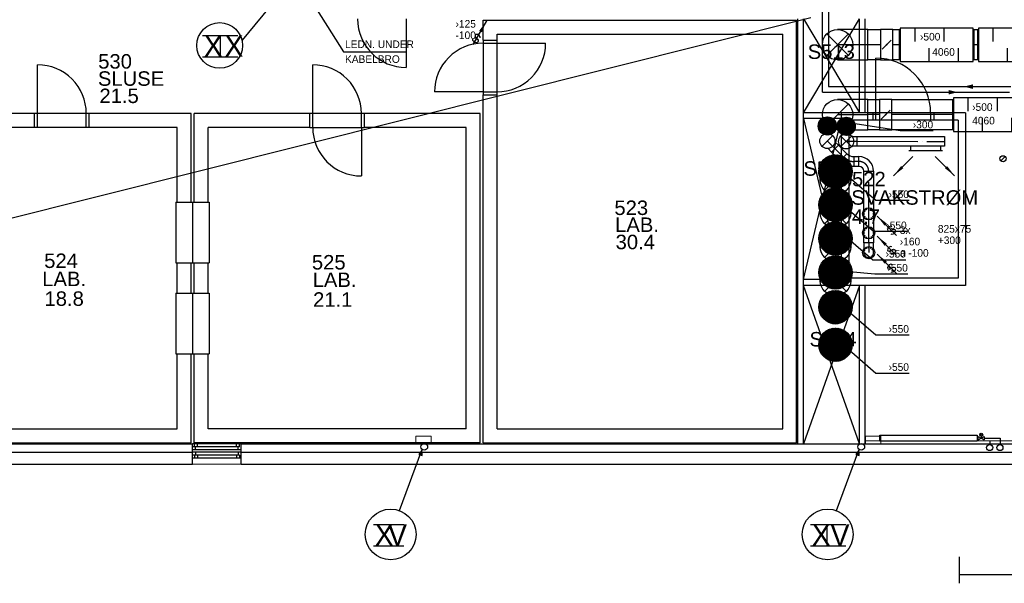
# Model space of a CAD drawing. Header units: millimetres. Extents: x 0 to 83248, y 0 to 52411.
# Tile 12 of 63: x 27346 to 43549, y 4301 to 13575. Entities that reach past the tile are written whole.
import ezdxf
from ezdxf.enums import TextEntityAlignment as Align

# ---------------------------------------------------------------- set-up
doc = ezdxf.new("R2010")
doc.units = ezdxf.units.MM
doc.header["$LTSCALE"] = 50
doc.header["$MEASUREMENT"] = 0
doc.header["$PDMODE"] = 1
for name, pattern in [('2V-CENT', [23, 20, -1.5, 0, -1.5]), ('V-GOMD', [0.8, 0.4, -0.4]), ('V-KU', [2, 1, 1]), ('V-V', [2, 1, 1])]:
    doc.linetypes.add(name, pattern=pattern)
doc.layers.get('0').update_dxf_attribs({"linetype": 'CONTINUOUS'})
doc.layers.get('DEFPOINTS').update_dxf_attribs({"linetype": 'CONTINUOUS'})
for name, color, linetype in [('20605A200D001$0$832 Rominfo', 7, 'CONTINUOUS'), ('20605A200D001$0$A12-HEL1', 251, 'CONTINUOUS'), ('20605A200D001$0$A12-HEL3', 251, 'CONTINUOUS'), ('20605A200D001$0$A12-HEL4', 251, 'CONTINUOUS'), ('20605A200D001$0$A23-HEL1', 251, 'CONTINUOUS'), ('20605A200D001$0$A24-HEL1', 251, 'CONTINUOUS'), ('20605A200D001$0$A24-HEL2', 251, 'CONTINUOUS'), ('UTSP', 4, 'CONTINUOUS'), ('UTSP_T', 1, 'CONTINUOUS'), ('V060-', 3, 'CONTINUOUS'), ('V061-', 1, 'CONTINUOUS'), ('V070-', 3, 'CONTINUOUS'), ('V071-', 1, 'CONTINUOUS'), ('V090-', 2, 'CONTINUOUS'), ('V091', 1, 'CONTINUOUS'), ('V091-', 1, 'CONTINUOUS'), ('V100-', 6, 'CONTINUOUS'), ('V110-', 6, 'CONTINUOUS')]:
    doc.layers.add(name, color=color, linetype=linetype)
doc.styles.add('20605A200D001$0$Arial', font='arial.ttf', dxfattribs={"height": 238.125})
doc.styles.add('FISO', font='fiso')
doc.styles.add('ISO', font='ISO')
doc.styles.add('SIMPLEX', font='SIMPLEX')

# ---------------------------------------------------------------- blocks, each defined once
blk = doc.blocks.new('C90', base_point=(16233, 22618))
at = {"color": 0, "linetype": 'ByBlock'}
blk.add_circle((16233, 22618), 0.5, dxfattribs=at)
blk = doc.blocks.new('FLC90', base_point=(0, 5))
at = {"color": 1}
blk.add_line((-0.346, 4.654), (0.346, 5.346), dxfattribs=at)
blk = doc.blocks.new('TLC90', base_point=(0, 4))
at = {"color": 1}
for p, q in [((-0.346, 4.346), (0.346, 3.654)), ((-0.346, 3.654), (0.346, 4.346))]:
    blk.add_line(p, q, dxfattribs=at)
blk = doc.blocks.new('VUN')
at = {"color": 0}
blk.add_circle((0, 0), 0.5, dxfattribs=at)
blk = doc.blocks.new('CTXK_A', base_point=(16255, 22602.5))
at = {"color": 0, "linetype": 'ByBlock'}
blk.add_line((16255.5, 22602.5), (16255, 22602.5), dxfattribs=at)
blk = doc.blocks.new('KTXK_A', base_point=(16255, 22602.5))
at = {"color": 0, "linetype": 'ByBlock'}
for p, q in [((16255, 22603), (16255.5, 22603)), ((16255.5, 22603), (16255.5, 22602)), ((16255.5, 22602), (16255, 22602))]:
    blk.add_line(p, q, dxfattribs=at)
blk = doc.blocks.new('3TXK_A', base_point=(16255, 22602.5))
blk.add_point((16255.5, 22602.5))
at = {"color": 0, "linetype": 'ByBlock'}
blk.add_blockref('KTXK_A', (16255, 22602.5), dxfattribs=at)
at = {"color": 1, "linetype": '2V-CENT'}
blk.add_blockref('CTXK_A', (16255, 22602.5), dxfattribs=at)
at = {"style": 'ISO', "flags": 3}
blk.add_attdef('0', (16255, 22602.5), '', height=1, dxfattribs=at)
blk = doc.blocks.new('CTK_S', base_point=(16255, 22600))
at = {"color": 0, "linetype": 'ByBlock'}
blk.add_line((16255.5, 22600), (16255, 22600), dxfattribs=at)
blk = doc.blocks.new('KTK_S', base_point=(16255, 22600))
at = {"color": 0, "linetype": 'ByBlock'}
blk.add_circle((16255, 22600), 0.5, dxfattribs=at)
blk = doc.blocks.new('3TK_S', base_point=(16255, 22600))
at = {"color": 0, "linetype": 'ByBlock'}
blk.add_blockref('KTK_S', (16255, 22600), dxfattribs=at)
at = {"color": 1, "linetype": '2V-CENT'}
blk.add_blockref('CTK_S', (16255, 22600), dxfattribs=at)
at = {"style": 'ISO', "flags": 3}
blk.add_attdef('0', (16255, 22600), '', height=1, dxfattribs=at)
blk = doc.blocks.new('K1A', base_point=(16237, 22591.5))
at = {"color": 0, "linetype": 'ByBlock'}
blk.add_line((16237, 22592), (16237, 22591), dxfattribs=at)
blk = doc.blocks.new('21A', base_point=(16237, 22591.5))
blk.add_point((16237, 22591.5))
at = {"color": 0, "linetype": 'ByBlock'}
blk.add_blockref('K1A', (16237, 22591.5), dxfattribs=at)
at = {"style": 'SIMPLEX', "flags": 3}
blk.add_attdef('0', (16237, 22591.5), '', height=1, dxfattribs=at)
blk = doc.blocks.new('V420', base_point=(455, 404.5))
blk.add_line((455, 404.5), (464, 404.5))
blk.add_solid([(455, 404.5), (459, 405), (459, 404)])
blk = doc.blocks.new('V421', base_point=(455.5, 404.5))
at = {"rotation": 180}
blk.add_blockref('V420', (464.5, 404.5), dxfattribs=at)
blk = doc.blocks.new('CBOJ90_UB', base_point=(86107.592, 31354.077))
at = {"color": 0, "linetype": 'ByBlock'}
blk.add_line((86106.592, 31354.077), (86107.592, 31354.077), dxfattribs=at)
blk = doc.blocks.new('KBOJ90_UB', base_point=(86107.592, 31354.077))
at = {"color": 0, "linetype": 'ByBlock'}
for p, q in [((86107.592, 31354.577), (86106.592, 31354.577)), ((86106.592, 31354.577), (86106.592, 31353.577)), ((86106.592, 31353.577), (86107.592, 31353.577))]:
    blk.add_line(p, q, dxfattribs=at)
blk.add_blockref('C90', (86107.592, 31354.077), dxfattribs=at)
blk = doc.blocks.new('3BOJ90_UB', base_point=(86107.592, 31354.077))
blk.add_point((86106.592, 31354.077))
at = {"color": 0, "linetype": 'ByBlock'}
blk.add_blockref('KBOJ90_UB', (86107.592, 31354.077), dxfattribs=at)
at = {"color": 1, "linetype": '2V-CENT'}
blk.add_blockref('CBOJ90_UB', (86107.592, 31354.077), dxfattribs=at)
at = {"style": 'ISO', "flags": 3}
blk.add_attdef('0', (86107.592, 31354.077), '', height=1, dxfattribs=at)
blk = doc.blocks.new('LD_P')
for p, q in [((-0.5, 0.5), (-0.5, -0.5)), ((0.5, 0.5), (-0.5, 0.5)), ((0.5, -0.5), (0.5, 0.5)), ((-0.5, -0.5), (0.5, -0.5))]:
    blk.add_line(p, q)
at = {"color": 1}
for p, q in [((-0.3, 0.5), (-0.3, 0.1)), ((0.1, 0.5), (0.1, 0.1)), ((-0.1, -0.5), (-0.1, -0.1)), ((0.3, -0.5), (0.3, -0.1))]:
    blk.add_line(p, q, dxfattribs=at)
blk = doc.blocks.new('C3A', base_point=(16246, 22590.5))
at = {"color": 0, "linetype": 'ByBlock'}
blk.add_line((16247, 22590.5), (16246, 22590.5), dxfattribs=at)
blk = doc.blocks.new('K3A', base_point=(16246, 22590.5))
at = {"color": 0, "linetype": 'ByBlock'}
for p, q in [((16246, 22591), (16247, 22591)), ((16247, 22591), (16247, 22590)), ((16247, 22590), (16246, 22590))]:
    blk.add_line(p, q, dxfattribs=at)
blk = doc.blocks.new('33A', base_point=(16246, 22590.5))
blk.add_point((16247, 22590.5))
at = {"color": 0, "linetype": 'ByBlock'}
blk.add_blockref('K3A', (16246, 22590.5), dxfattribs=at)
at = {"color": 1, "linetype": '2V-CENT'}
blk.add_blockref('C3A', (16246, 22590.5), dxfattribs=at)
at = {"style": 'SIMPLEX', "flags": 3}
blk.add_attdef('0', (16246, 22590.5), '', height=1, dxfattribs=at)
blk = doc.blocks.new('KSP_P', base_point=(16239.5, 22597.5))
at = {"color": 0, "linetype": 'ByBlock'}
for p, q in [((16240, 22598), (16239, 22598)), ((16239, 22598), (16239, 22597)), ((16240, 22597), (16240, 22598)), ((16239, 22597), (16240, 22597))]:
    blk.add_line(p, q, dxfattribs=at)
blk = doc.blocks.new('2SP_P', base_point=(16239.5, 22597.5))
for p in [(16239, 22597.5), (16240, 22597.5)]:
    blk.add_point(p)
at = {"color": 0, "linetype": 'ByBlock'}
blk.add_blockref('KSP_P', (16239.5, 22597.5), dxfattribs=at)
at = {"style": 'SIMPLEX', "flags": 3}
blk.add_attdef('0', (16239.5, 22597.5), '', height=1, dxfattribs=at)
blk = doc.blocks.new('SPJALL', base_point=(16229, 22594))
at = {"color": 1}
blk.add_line((16228.625, 22593.625), (16229.375, 22594.375), dxfattribs=at)
at = {"color": 1, "const_width": 0.075}
blk.add_lwpolyline([(16229, 22594.0375, -1), (16229, 22593.9625, -1), (16229, 22594.0375, -1)], format="xyb", dxfattribs=at)
blk = doc.blocks.new('CBOJ45_P', base_point=(16236.06, 22619.84))
at = {"color": 0, "linetype": 'ByBlock'}
blk.add_arc((16235.44, 22621.34, 0.69), 1.5, 270, 315, dxfattribs=at)
blk = doc.blocks.new('KBOJ45_P', base_point=(16236.06, 22619.84))
at = {"color": 0, "linetype": 'ByBlock'}
for p, q in [((16236.15, 22620.63), (16236.85, 22619.92)), ((16235.44, 22619.34, 0.69), (16235.44, 22620.34, 0.69))]:
    blk.add_line(p, q, dxfattribs=at)
for radius in [1, 2]:
    blk.add_arc((16235.44, 22621.34, 0.69), radius, 270, 315, dxfattribs=at)
blk = doc.blocks.new('3BOJ45_P', base_point=(16236.06, 22619.84))
for p in [(16235.44, 22619.84), (16236.5, 22620.28)]:
    blk.add_point(p)
at = {"color": 0, "linetype": 'ByBlock'}
blk.add_blockref('KBOJ45_P', (16236.06, 22619.84), dxfattribs=at)
at = {"color": 1, "linetype": '2V-CENT'}
blk.add_blockref('CBOJ45_P', (16236.06, 22619.84), dxfattribs=at)
at = {"style": 'ISO', "flags": 3}
blk.add_attdef('0', (16236.06, 22619.84), '', height=1, dxfattribs=at)
blk = doc.blocks.new('CBOJ90_PB', base_point=(86107, 31352))
at = {"color": 0, "linetype": 'ByBlock'}
blk.add_arc((86106, 31353), 1, 270, 360, dxfattribs=at)
blk = doc.blocks.new('KBOJ90_PB', base_point=(86107, 31352))
at = {"color": 0, "linetype": 'ByBlock'}
for p, q in [((86106.5, 31353), (86107.5, 31353)), ((86106, 31352.5), (86106, 31351.5))]:
    blk.add_line(p, q, dxfattribs=at)
for radius in [1.5, 0.5]:
    blk.add_arc((86106, 31353), radius, 270, 360, dxfattribs=at)
blk = doc.blocks.new('3BOJ90_PB', base_point=(86107, 31352))
for p in [(86107, 31353), (86106, 31352)]:
    blk.add_point(p)
at = {"color": 1, "linetype": '2V-CENT'}
blk.add_blockref('CBOJ90_PB', (86107, 31352), dxfattribs=at)
at = {"color": 0, "linetype": 'ByBlock'}
blk.add_blockref('KBOJ90_PB', (86107, 31352), dxfattribs=at)
at = {"style": 'ISO', "flags": 3}
blk.add_attdef('0', (86107, 31352), '', height=1, dxfattribs=at)
blk = doc.blocks.new('CBOJ90_NB', base_point=(86107.4, 31352.24))
at = {"color": 0, "linetype": 'ByBlock'}
blk.add_line((86106.4, 31352.24), (86107.4, 31352.24), dxfattribs=at)
blk = doc.blocks.new('CIRC_P', base_point=(16254, 22587))
blk.add_circle((16254, 22587), 0.5)
blk = doc.blocks.new('V422', base_point=(16230, 22585))
blk.add_blockref('V420', (16230, 22585))
at = {"style": 'SIMPLEX'}
blk.add_text('s', height=4, rotation=90, dxfattribs=at).set_placement((16238, 22585), align=Align.CENTER)
blk = doc.blocks.new('*X127')
at = {"color": 0}
for p, q in [((40496, 9418), (40769, 9692)), ((40496, 9401), (40786, 9691)), ((40496, 9437), (40750, 9691)), ((40498, 9385), (40802, 9690)), ((40499, 9457), (40731, 9689)), ((40500, 9369), (40818, 9687)), ((40503, 9355), (40833, 9684)), ((40503, 9478), (40709, 9684)), ((40506, 9341), (40847, 9681)), ((40510, 9503), (40684, 9678)), ((40511, 9327), (40860, 9677)), ((40515, 9314), (40873, 9672)), ((40521, 9302), (40885, 9667)), ((40521, 9532), (40655, 9666)), ((40527, 9290), (40897, 9661)), ((40533, 9279), (40909, 9654)), ((40539, 9268), (40920, 9648)), ((40545, 9574), (40613, 9642)), ((40547, 9257), (40930, 9641)), ((40554, 9247), (40940, 9633)), ((40562, 9237), (40950, 9625)), ((40570, 9228), (40959, 9617)), ((40579, 9219), (40968, 9608)), ((40588, 9211), (40977, 9599)), ((40598, 9202), (40985, 9589)), ((40608, 9195), (40992, 9579)), ((40618, 9188), (41000, 9569)), ((40629, 9181), (41007, 9558)), ((40641, 9174), (41013, 9547)), ((40652, 9168), (41019, 9535)), ((40664, 9163), (41024, 9523)), ((40677, 9158), (41029, 9510)), ((40690, 9153), (41034, 9497)), ((40704, 9150), (41038, 9483)), ((40719, 9146), (41041, 9468)), ((40734, 9144), (41043, 9453)), ((40750, 9142), (41045, 9437)), ((40767, 9142), (41046, 9420)), ((40785, 9142), (41045, 9402)), ((40804, 9144), (41044, 9383)), ((40825, 9147), (41040, 9362)), ((40849, 9153), (41034, 9338)), ((40876, 9163), (41025, 9311)), ((40912, 9181), (41007, 9275))]:
    blk.add_line(p, q, dxfattribs=at)
blk = doc.blocks.new('*X128')
at = {"color": 0}
for p, q in [((40496, 9966), (40779, 10250)), ((40496, 9984), (40761, 10249)), ((40497, 9950), (40796, 10249)), ((40497, 10003), (40742, 10248)), ((40499, 9934), (40811, 10247)), ((40500, 10024), (40722, 10245)), ((40501, 9919), (40826, 10244)), ((40505, 9905), (40841, 10241)), ((40505, 10047), (40699, 10240)), ((40509, 9891), (40854, 10237)), ((40513, 9878), (40867, 10232)), ((40514, 10073), (40672, 10231)), ((40518, 9865), (40880, 10227)), ((40524, 9853), (40892, 10221)), ((40529, 10106), (40640, 10216)), ((40530, 9842), (40904, 10215)), ((40537, 9830), (40915, 10209)), ((40543, 9820), (40926, 10202)), ((40551, 9809), (40936, 10194)), ((40559, 9800), (40946, 10187)), ((40567, 9790), (40955, 10178)), ((40575, 9781), (40964, 10170)), ((40584, 9772), (40973, 10161)), ((40594, 9764), (40981, 10151)), ((40604, 9756), (40989, 10142)), ((40614, 9749), (40997, 10131)), ((40625, 9742), (41004, 10121)), ((40636, 9735), (41010, 10110)), ((40647, 9729), (41016, 10098)), ((40659, 9723), (41022, 10086)), ((40672, 9718), (41027, 10074)), ((40685, 9713), (41032, 10061)), ((40698, 9709), (41036, 10047)), ((40712, 9706), (41039, 10033)), ((40727, 9703), (41042, 10018)), ((40743, 9701), (41044, 10002)), ((40760, 9700), (41045, 9986)), ((40777, 9700), (41046, 9968)), ((40796, 9701), (41045, 9950)), ((40816, 9703), (41042, 9929)), ((40838, 9708), (41037, 9907)), ((40864, 9716), (41029, 9881)), ((40895, 9729), (41016, 9850)), ((40947, 9764), (40982, 9798))]:
    blk.add_line(p, q, dxfattribs=at)
blk = doc.blocks.new('*X129')
at = {"color": 0}
for p, q in [((40496, 10532), (40769, 10806)), ((40496, 10515), (40787, 10805)), ((40496, 10550), (40751, 10805)), ((40498, 10499), (40803, 10804)), ((40499, 10570), (40731, 10803)), ((40500, 10483), (40818, 10802)), ((40503, 10469), (40833, 10799)), ((40503, 10592), (40710, 10799)), ((40507, 10454), (40847, 10795)), ((40509, 10616), (40685, 10792)), ((40511, 10441), (40860, 10791)), ((40516, 10428), (40873, 10786)), ((40521, 10416), (40886, 10781)), ((40521, 10645), (40656, 10781)), ((40527, 10404), (40898, 10775)), ((40533, 10393), (40909, 10769)), ((40540, 10382), (40920, 10762)), ((40544, 10686), (40615, 10758)), ((40547, 10371), (40930, 10755)), ((40554, 10361), (40941, 10747)), ((40562, 10351), (40950, 10739)), ((40571, 10342), (40960, 10731)), ((40580, 10333), (40968, 10722)), ((40589, 10325), (40977, 10713)), ((40598, 10317), (40985, 10703)), ((40608, 10309), (40993, 10693)), ((40619, 10302), (41000, 10683)), ((40630, 10295), (41007, 10672)), ((40641, 10288), (41013, 10661)), ((40653, 10282), (41019, 10649)), ((40665, 10277), (41025, 10637)), ((40678, 10272), (41029, 10624)), ((40691, 10268), (41034, 10611)), ((40705, 10264), (41038, 10597)), ((40719, 10261), (41041, 10582)), ((40735, 10258), (41043, 10567)), ((40751, 10257), (41045, 10551)), ((40768, 10256), (41046, 10534)), ((40786, 10256), (41045, 10516)), ((40805, 10258), (41044, 10497)), ((40826, 10261), (41040, 10475)), ((40850, 10267), (41034, 10452)), ((40877, 10277), (41024, 10424)), ((40914, 10296), (41006, 10388))]:
    blk.add_line(p, q, dxfattribs=at)
blk = doc.blocks.new('*X130')
at = {"color": 0}
for p, q in [((40496, 11080), (40768, 11353)), ((40496, 11063), (40786, 11352)), ((40497, 11099), (40750, 11352)), ((40497, 11046), (40802, 11351)), ((40499, 11118), (40730, 11350)), ((40500, 11031), (40817, 11349)), ((40503, 11016), (40832, 11346)), ((40503, 11140), (40708, 11345)), ((40506, 11002), (40846, 11342)), ((40510, 10989), (40860, 11338)), ((40510, 11165), (40683, 11338)), ((40515, 10976), (40872, 11333)), ((40521, 10963), (40885, 11328)), ((40522, 11195), (40654, 11326)), ((40526, 10952), (40897, 11322)), ((40533, 10940), (40908, 11316)), ((40539, 10929), (40919, 11309)), ((40546, 10919), (40930, 11302)), ((40547, 11237), (40611, 11302)), ((40554, 10908), (40940, 11294)), ((40562, 10899), (40950, 11286)), ((40570, 10889), (40959, 11278)), ((40579, 10880), (40968, 11269)), ((40588, 10872), (40976, 11260)), ((40598, 10864), (40984, 11251)), ((40608, 10856), (40992, 11241)), ((40618, 10849), (40999, 11230)), ((40629, 10842), (41006, 11219)), ((40640, 10836), (41013, 11208)), ((40652, 10830), (41019, 11196)), ((40664, 10824), (41024, 11184)), ((40677, 10819), (41029, 11172)), ((40690, 10815), (41034, 11158)), ((40704, 10811), (41037, 11145)), ((40718, 10808), (41041, 11130)), ((40733, 10805), (41043, 11115)), ((40749, 10803), (41045, 11099)), ((40766, 10803), (41046, 11082)), ((40784, 10803), (41045, 11064)), ((40804, 10805), (41044, 11045)), ((40825, 10808), (41040, 11024)), ((40848, 10814), (41035, 11000)), ((40875, 10823), (41025, 10973)), ((40910, 10841), (41008, 10938))]:
    blk.add_line(p, q, dxfattribs=at)
blk = doc.blocks.new('*X131')
at = {"color": 0}
for p, q in [((40487, 11814), (40648, 11975)), ((40487, 11831), (40631, 11975)), ((40489, 11798), (40664, 11973)), ((40489, 11851), (40611, 11973)), ((40493, 11784), (40678, 11970)), ((40495, 11875), (40587, 11967)), ((40497, 11771), (40691, 11965)), ((40502, 11759), (40704, 11960)), ((40509, 11747), (40715, 11953)), ((40514, 11911), (40551, 11948)), ((40516, 11737), (40726, 11946)), ((40524, 11727), (40735, 11938)), ((40532, 11718), (40744, 11930)), ((40542, 11709), (40753, 11920)), ((40552, 11702), (40760, 11910)), ((40563, 11695), (40767, 11899)), ((40574, 11689), (40773, 11888)), ((40587, 11684), (40778, 11875)), ((40600, 11680), (40782, 11862)), ((40615, 11677), (40785, 11847)), ((40631, 11675), (40787, 11831)), ((40650, 11676), (40786, 11812)), ((40671, 11679), (40783, 11791)), ((40697, 11688), (40774, 11765))]:
    blk.add_line(p, q, dxfattribs=at)
blk = doc.blocks.new('*X132')
at = {"color": 0}
for p, q in [((40797, 11823), (40943, 11970)), ((40797, 11806), (40960, 11969)), ((40798, 11842), (40924, 11968)), ((40800, 11790), (40976, 11967)), ((40803, 11776), (40990, 11963)), ((40804, 11866), (40901, 11962)), ((40808, 11763), (41003, 11959)), ((40813, 11751), (41015, 11953)), ((40819, 11898), (40868, 11947)), ((40820, 11740), (41026, 11947)), ((40827, 11729), (41037, 11939)), ((40835, 11720), (41047, 11931)), ((40843, 11711), (41056, 11923)), ((40853, 11702), (41064, 11913)), ((40863, 11695), (41071, 11903)), ((40874, 11688), (41078, 11892)), ((40886, 11682), (41084, 11880)), ((40899, 11677), (41089, 11868)), ((40912, 11674), (41093, 11854)), ((40927, 11671), (41095, 11839)), ((40944, 11670), (41097, 11822)), ((40962, 11670), (41096, 11804)), ((40984, 11674), (41092, 11782)), ((41012, 11684), (41082, 11755))]:
    blk.add_line(p, q, dxfattribs=at)
blk = doc.blocks.new('20605A200D001')
at = {"layer": '20605A200D001$0$A12-HEL1', "color": 7, "linetype": 'Continuous', "lineweight": 0}
for points in [[(49336, 4264), (49336, 4389)], [(49336, 4389), (49586, 4389)], [(49586, 4264), (49586, 4389)], [(56736, 4264), (56736, 4389)], [(56736, 4389), (56986, 4389)], [(56986, 4264), (56986, 4389)], [(46461, 3928), (45661, 3928)]]:
    blk.add_lwpolyline(points, dxfattribs=at)
at = {"layer": '20605A200D001$0$A12-HEL3', "color": 7}
for points in [[(39261, 4264), (45661, 4264)], [(45661, 4128), (45661, 4264)], [(46461, 4264), (78129, 4264)], [(46461, 4128), (46461, 4264)]]:
    blk.add_lwpolyline(points, dxfattribs=at)
at = {"layer": '20605A200D001$0$A12-HEL4', "color": 7}
for points in [[(39261, 4128), (45661, 4128)], [(45661, 3928), (45661, 4128)], [(46461, 4128), (78263, 4128)], [(46461, 3928), (46461, 4128)], [(39261, 3928), (45661, 3928)], [(46461, 3928), (78461, 3928)]]:
    blk.add_lwpolyline(points, dxfattribs=at)
at = {"layer": '20605A200D001$0$A23-HEL1', "color": 7}
for points in [[(46461, 4264), (45661, 4264)], [(46431, 4214), (45661, 4214)], [(45691, 4214), (45691, 4264)], [(45711, 4164), (45711, 4214)], [(45741, 4214), (45741, 4264)], [(46381, 4214), (46381, 4264)], [(46411, 4164), (46411, 4214)], [(46431, 4214), (46431, 4264)], [(46461, 4164), (45661, 4164)], [(46461, 4128), (45661, 4128)], [(46431, 4078), (45661, 4078)], [(45691, 4078), (45691, 4028)], [(45711, 4128), (45711, 4078)], [(45741, 4078), (45741, 4028)], [(46381, 4078), (46381, 4028)], [(46411, 4128), (46411, 4078)], [(46431, 4078), (46431, 4028)], [(46461, 4028), (45661, 4028)]]:
    blk.add_lwpolyline(points, dxfattribs=at)
at = {"layer": '20605A200D001$0$A24-HEL1', "color": 7}
for points in [[(49176, 11258), (49176, 10458)], [(55716, 11258), (56636, 9713)], [(55716, 9713), (56636, 11258)], [(50441, 10908), (50441, 10008)], [(50441, 10858), (50671, 10858)], [(50671, 10008), (50671, 10908)], [(50671, 10858), (51471, 10858)], [(56906, 9713), (56906, 10613)], [(43111, 9703), (43111, 10503)], [(47638, 9703), (47638, 10503)], [(50441, 10058), (49641, 10058)], [(50441, 10058), (50671, 10058)], [(45636, 9703), (41386, 9703)], [(43061, 9473), (43061, 9703)], [(43111, 9473), (43111, 9703)], [(43911, 9473), (43911, 9703)], [(43961, 9473), (43961, 9703)], [(45636, 8244), (45636, 9703)], [(48488, 9703), (47588, 9703)], [(47638, 9473), (47638, 9703)], [(48438, 9473), (48438, 9703)], [(55716, 9618), (56341, 6968)], [(55716, 6968), (56341, 9618)], [(57856, 9713), (56856, 9713)], [(57856, 9593), (56856, 9593)], [(56906, 9593), (56906, 9713)], [(57806, 9713), (57806, 9593)], [(45406, 9473), (41616, 9473)], [(45406, 8244), (45406, 9473)], [(47588, 9473), (48488, 9473)], [(48438, 9473), (48438, 8673)], [(45386, 8244), (45386, 7244)], [(45386, 8244), (45936, 8244)], [(45661, 8244), (45661, 7244)], [(45936, 8244), (45936, 7244)], [(45386, 7244), (45936, 7244)], [(45406, 6744), (45406, 7244)], [(45636, 6744), (45636, 7244)], [(56636, 6873), (55716, 4264)], [(56636, 4264), (55716, 6873)], [(45386, 6744), (45386, 5744)], [(45386, 6744), (45936, 6744)], [(45661, 6744), (45661, 5744)], [(45936, 6744), (45936, 5744)], [(45386, 5744), (45936, 5744)], [(45406, 4514), (45406, 5744)], [(45636, 4284), (45636, 5744)], [(41616, 4514), (45406, 4514)], [(41386, 4284), (45636, 4284)], [(56731, 4320), (64976, 4314)]]:
    blk.add_lwpolyline(points, dxfattribs=at)
for centre, radius, start, end in [((49176, 11258), 800, 180, 270), ((50441, 10058), 800, 90, 180.0001), ((50671, 10858), 800, 270, 0.0001), ((56906, 9713), 900, 359.9991, 90), ((43111, 9703), 800, 359.9998, 90), ((47638, 9703), 800, 359.9998, 90), ((48438, 9473), 800, 180, 270)]:
    blk.add_arc(centre, radius, start, end, dxfattribs=at)
at = {"layer": '20605A200D001$0$A24-HEL2', "color": 7}
for points in [[(50441, 11238), (55601, 11238)], [(50441, 10908), (50441, 11238)], [(55601, 4284), (55601, 11238)], [(55621, 4264), (55621, 11258)], [(55716, 4264), (55716, 11258)], [(56636, 9713), (56636, 11258)], [(56731, 9713), (56731, 11258)], [(50441, 10908), (50671, 10908)], [(50671, 11008), (55371, 11008)], [(50671, 10908), (50671, 11008)], [(55371, 4514), (55371, 11008)], [(50441, 4284), (50441, 10008)], [(50441, 10008), (50671, 10008)], [(50671, 4514), (50671, 10008)], [(47588, 9703), (45686, 9703)], [(45686, 8244), (45686, 9703)], [(47588, 9473), (47588, 9703)], [(50391, 9703), (48488, 9703)], [(48488, 9473), (48488, 9703)], [(50391, 4284), (50391, 9703)], [(56341, 9713), (55716, 9713)], [(56341, 9618), (55716, 9618)], [(56341, 6873), (56341, 9713)], [(56856, 9713), (56341, 9713)], [(56461, 9593), (56461, 6993)], [(56856, 9593), (56461, 9593)], [(56856, 9713), (56856, 9593)], [(58381, 9713), (57856, 9713)], [(57856, 9713), (57856, 9593)], [(58261, 9593), (57856, 9593)], [(58261, 9593), (58261, 6993)], [(58381, 9713), (58381, 6873)], [(47588, 9473), (45916, 9473)], [(45916, 8244), (45916, 9473)], [(50161, 9473), (48488, 9473)], [(50161, 4514), (50161, 9473)], [(45686, 6744), (45686, 7244)], [(45916, 6744), (45916, 7244)], [(56341, 6968), (55716, 6968)], [(58261, 6993), (56461, 6993)], [(56341, 6873), (55716, 6873)], [(58381, 6873), (56341, 6873)], [(56636, 4264), (56636, 6873)], [(56731, 4264), (56731, 6873)], [(45686, 4284), (45686, 5744)], [(45916, 4514), (45916, 5744)], [(50161, 4514), (45916, 4514)], [(50671, 4514), (55371, 4514)], [(50391, 4284), (45686, 4284)], [(50441, 4284), (55601, 4284)]]:
    blk.add_lwpolyline(points, dxfattribs=at)
at = {"layer": '20605A200D001$0$832 Rominfo', "color": 7, "style": '20605A200D001$0$Arial'}
for s, p in [('S513', (55783, 10599)), ('530', (44108, 10440)), ('SLUSE', (44103, 10157)), ('21.5', (44128, 9873)), ('S505', (55712, 8677)), ('522', (56512, 8503)), ('SVAKSTRØM', (56500, 8200)), ('523', (52602, 8031)), ('4.7', (56510, 7885)), ('LAB.', (52614, 7752)), ('30.4', (52622, 7468)), ('524', (43219, 7159)), ('525', (47624, 7134)), ('LAB.', (43187, 6860)), ('LAB.', (47637, 6845)), ('18.8', (43224, 6536)), ('21.1', (47644, 6521)), ('S514', (55812, 5867))]:
    blk.add_text(s, height=238.1, dxfattribs=at).set_placement(p)

msp = doc.modelspace()

# ---------------------------------------------------------------- linework, layer by layer
at = {"color": 2}
msp.add_line((12480, 6619.58), (40365, 13613.58), dxfattribs=at)
at = {"layer": 'DEFPOINTS', "color": 0, "linetype": 'ByBlock'}
for p in [(40636.69, 11579.15), (40946.66, 11573.34), (41505, 11077.35), (40770.71, 10941.54)]:
    msp.add_point(p, dxfattribs=at)
at = {"layer": 'UTSP'}
for centre, radius in [((40636.69, 11825.37), 150), ((40946.66, 11819.56), 150), ((40770.71, 11077.59), 275), ((40770.71, 10530.84), 275), ((40770.71, 9974.64), 275), ((40770.71, 9416.52), 275), ((40770.71, 8845.97), 275), ((40770.71, 8226.42), 275)]:
    msp.add_circle(centre, radius, dxfattribs=at)
at = {"layer": 'UTSP_T'}
for p, q in [((41025.54, 11878.26), (41833.72, 11751.22)), ((41833.72, 11751.22), (42379.08, 11751.22)), ((40996.67, 10983.78), (41435.33, 10604.59)), ((41435.33, 10604.59), (41980.69, 10604.59)), ((40959.24, 10472.46), (41397.9, 10093.27)), ((41397.9, 10093.27), (41943.26, 10093.27)), ((40946.76, 10004.8), (41385.42, 9625.61)), ((41385.42, 9625.61), (41930.78, 9625.61)), ((41003.64, 9429.3), (41416.62, 9394.9)), ((41416.62, 9394.9), (41961.98, 9394.9)), ((40996.71, 8767.88), (41435.37, 8388.69)), ((41435.37, 8388.69), (41980.73, 8388.69)), ((40996.71, 8139.85), (41435.37, 7760.66)), ((41435.37, 7760.66), (41980.73, 7760.66))]:
    msp.add_line(p, q, dxfattribs=at)
at = {"layer": 'V060-', "linetype": 'Continuous'}
for p, q in [((41305, 13413.58), (41513.24, 13413.58)), ((41713.24, 13413.58), (41824.46, 13413.58)), ((43044.46, 13413.58), (43111.85, 13413.58)), ((41513.24, 12913.58), (41305, 12913.58)), ((41824.46, 12913.58), (41713.24, 12913.58)), ((43111.85, 12913.58), (43044.46, 12913.58)), ((41305.77, 12262.7), (41495.98, 12262.7)), ((41695.98, 12262.7), (42700.57, 12262.7)), ((41495.98, 11762.7), (41305.77, 11762.7)), ((42700.57, 11762.7), (41695.98, 11762.7)), ((40817.74, 11511.24), (40959.17, 11369.82)), ((41123.58, 11654.06), (42566.77, 11653.34)), ((40846.03, 11256.68), (40704.61, 11398.1)), ((42566.77, 11493.34), (41123.58, 11494.06)), ((42004.92, 11493.93), (42004.92, 11415.73)), ((42504.92, 11415.73), (42504.92, 11493.93)), ((41071, 11321.78), (41157.44, 11321.78)), ((41157.44, 11161.78), (41071, 11161.78)), ((41237, 9902.66), (41237, 11081.78)), ((41397, 11081.78), (41397, 9902.66))]:
    msp.add_line(p, q, dxfattribs=at)
at = {"layer": 'V060-', "color": 1, "linetype": '2V-CENT'}
for p, q in [((41513.24, 13163.58), (41305, 13163.58)), ((41824.46, 13163.58), (41713.24, 13163.58)), ((43111.85, 13163.58), (43044.46, 13163.58)), ((41495.98, 12012.7), (41305.77, 12012.7)), ((42700.57, 12012.7), (41695.98, 12012.7)), ((41123.58, 11574.06), (42566.77, 11573.34)), ((40902.6, 11313.25), (40761.18, 11454.67)), ((41157.44, 11241.78), (41071, 11241.78)), ((41317, 9902.66), (41317, 11081.78))]:
    msp.add_line(p, q, dxfattribs=at)
at = {"layer": 'V060-', "color": 6}
msp.add_line((42529.92, 11415.73), (41979.92, 11415.73), dxfattribs=at)
at = {"layer": 'V060-', "linetype": 'ByBlock'}
for p, q in [((41397, 9902), (41237, 9902)), ((41237, 9902), (41237, 9742)), ((41397, 9742), (41397, 9902))]:
    msp.add_line(p, q, dxfattribs=at)
at = {"layer": 'V060-', "linetype": 'V-GOMD'}
for centre, start, end in [((41317, 10379.52), 359.99993, 539.99993), ((41317, 10379.52), 179.99993, 359.99993), ((41317, 10066.64), 359.99993, 539.99993), ((41317, 10066.64), 179.99993, 359.99993), ((41317, 9742), 359.99993, 539.99993)]:
    msp.add_arc(centre, 80, start, end, dxfattribs=at)
at = {"layer": 'V060-', "linetype": 'ByBlock'}
msp.add_arc((41317, 9742), 80, 179.99993, 359.99993, dxfattribs=at)
at = {"layer": 'V091'}
for p, q in [((31011.11, 13237.36), (31561.49, 13906.63)), ((33595.07, 5497.66), (33961.24, 6489.47)), ((33961.24, 6489.47), (33912.31, 6420.93)), ((33971.03, 6404.61), (33961.24, 6489.47)), ((40786.03, 5497.66), (41152.2, 6489.47)), ((41152.2, 6489.47), (41103.27, 6420.93)), ((41161.98, 6404.61), (41152.2, 6489.47)), ((33912.31, 6420.93), (33971.03, 6404.61)), ((41103.27, 6420.93), (41161.98, 6404.61))]:
    msp.add_line(p, q, dxfattribs=at)
at = {"layer": 'V091', "color": 3}
for p, q in [((30352.27, 13315.94), (30937.47, 13315.94)), ((30645.64, 13315.94), (30645.64, 12965.49)), ((30352.27, 12965.49), (30937.47, 12965.49)), ((33166.27, 5269.66), (33664.86, 5269.66)), ((40357.22, 5269.66), (40942.43, 5269.66)), ((40627.31, 5269.66), (40627.31, 4919.21)), ((33166.27, 4919.21), (33664.86, 4919.21)), ((40357.22, 4919.21), (40942.43, 4919.21))]:
    msp.add_line(p, q, dxfattribs=at)
at = {"layer": 'V091', "color": 1}
for centre, radius in [((30637.33, 13151.42), 376.22), ((33451.33, 5105.13), 418.02), ((40642.29, 5105.13), 418.02)]:
    msp.add_circle(centre, radius, dxfattribs=at)
at = {"layer": 'V091'}
for points in [[(33912.31, 6420.93), (33971.03, 6404.61), (33961.24, 6489.47)], [(41103.27, 6420.93), (41161.98, 6404.61), (41152.2, 6489.47)]]:
    msp.add_solid(points, dxfattribs=at)
at = {"layer": 'V091-'}
for p, q in [((31812.84, 14418.42), (32674.95, 13048.97)), ((32674.95, 13048.97), (33706.67, 13048.97))]:
    msp.add_line(p, q, dxfattribs=at)
at = {"layer": 'V100-', "linetype": 'V-V'}
for p, q in [((43118.74, 6688.9), (43100.97, 6688.9)), ((43218.74, 6688.9), (43478.67, 6688.9)), ((43309.37, 6647.91), (43309.37, 6585.5)), ((43478.67, 6688.9), (43478.67, 6585.5))]:
    msp.add_line(p, q, dxfattribs=at)
at = {"layer": 'V100-', "color": 1}
for p, q in [((43118.74, 6663.9), (43218.74, 6713.9)), ((43118.74, 6713.9), (43218.74, 6663.9)), ((43118.74, 6663.9), (43118.74, 6713.9)), ((43151.06, 6728.08), (43186.42, 6763.44)), ((43168.74, 6720.76), (43168.74, 6688.9)), ((43218.74, 6713.9), (43218.74, 6663.9))]:
    msp.add_line(p, q, dxfattribs=at)
at = {"layer": 'V100-'}
for p, q in [((42805.31, 4735.01), (42805.31, 4300.53)), ((42816.34, 4442.74), (66368.43, 4442.74))]:
    msp.add_line(p, q, dxfattribs=at)
at = {"layer": 'V100-', "color": 1}
msp.add_lwpolyline([(41500.97, 6638.9), (41500.97, 6738.9), (43100.97, 6738.9), (43100.97, 6638.9)], close=True, dxfattribs=at)
msp.add_circle((43168.74, 6745.76), 25, dxfattribs=at)
at = {"layer": 'V110-', "linetype": 'V-KU'}
for p, q in [((40654.3, 16042.83), (40654.3, 12474.03)), ((40556.3, 12381.51), (40556.3, 15891.14)), ((40556.3, 12381.51), (43633.91, 12381.51)), ((40654.3, 12474.03), (43653.87, 12474.03))]:
    msp.add_line(p, q, dxfattribs=at)
at = {"layer": 'V110-', "color": 1}
msp.add_line((43563.01, 11322.67), (43492.3, 11251.96), dxfattribs=at)
at = {"layer": 'V110-'}
for points in [[(42881.39, 12474.03, 0, 75, 0), (43031.39, 12474.03, 75, 75, 0)], [(42783.39, 12381.51, 0, 75, 0), (42633.39, 12381.51, 75, 75, 0)]]:
    msp.add_lwpolyline(points, format="xyseb", dxfattribs=at)
at = {"layer": 'V110-', "color": 1}
msp.add_circle((43527.66, 11287.31), 50, dxfattribs=at)

# ---------------------------------------------------------------- block references
at = {"layer": 'UTSP'}
for name, p in [('*X131', (0, 0)), ('*X132', (0, 0)), ('*X130', (0, 0)), ('*X129', (0, 0)), ('*X128', (0, 0)), ('*X127', (0, 0)), ('*X127', (0, -570.54)), ('*X127', (0, -1190.09))]:
    msp.add_blockref(name, p, dxfattribs=at)
at = {"layer": 'V060-'}
msp.add_blockref('20605A200D001', (-15469.5, 2330.58), dxfattribs=at)
at = {"layer": 'V060-', "linetype": 'Continuous'}
for name, p, xscale, yscale, zscale, rotation in [('3BOJ90_UB', (40805, 13163.58), 500, 500, 500, 180), ('2SP_P', (41613.24, 13163.58), 200, 500, 200, 180), ('33A', (41834.46, 13163.58), 10, 500, 10, 180), ('33A', (43121.85, 13163.58), 10, 500, 10, 180), ('3BOJ90_UB', (40805, 12012.15), 500, 500, 500, 180), ('2SP_P', (41595.98, 12012.7), 200, 500, 200, 180), ('33A', (42710.57, 12012.7), 10, 500, 10, 180), ('3TK_S', (40636.69, 11579.15), 250, 250, 250, 315), ('3TXK_A', (40704.61, 11511.24), 160, 160, 160, 315), ('3BOJ45_P', (40972.29, 11242.49), 160, 160, 160, 315), ('3BOJ90_PB', (41317, 11241.78), 160.0000000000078, 160.0000000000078, 160.0000000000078, 90)]:
    msp.add_blockref(name, p, dxfattribs=dict(at, xscale=xscale, yscale=yscale, zscale=zscale, rotation=rotation))
at = {"layer": 'V060-'}
for name, p, xscale, yscale, zscale in [('TLC90', (40805, 13163.58), 500, 500, 500), ('FLC90', (40805, 12012.15), 500, 500, 500), ('FLC90', (40636.69, 11579.15), 250, 250, 250), ('TLC90', (40946.66, 11573.34), 250, 250, 250), ('C90', (40770.71, 10941.54), 500, 500, 500), ('FLC90', (40770.71, 10941.54), 500, 500, 500), ('C90', (40770.71, 10394.8), 500, 500, 500), ('TLC90', (40770.71, 10394.8), 500, 500, 500), ('C90', (40770.71, 9838.59), 500, 500, 500), ('FLC90', (40770.71, 9838.59), 500, 500, 500), ('C90', (40770.71, 9280.47), 500, 500, 500), ('TLC90', (40770.71, 9280.47), 500, 500, 500), ('C90', (40767.78, 8766.62), 400, 400, 400), ('TLC90', (40767.78, 8766.62), 400, 400, 400), ('C90', (40767.78, 8228.88), 400, 400, 400), ('FLC90', (40767.78, 8228.88), 400, 400, 400), ('FLC90', (40767.78, 8228.88), 400, 400, 400)]:
    msp.add_blockref(name, p, dxfattribs=dict(at, xscale=xscale, yscale=yscale, zscale=zscale))
at = {"layer": 'V060-', "rotation": 180}
for name, p, xscale, yscale, zscale in [('LD_P', (42434.46, 13163.58), 1200, 550, 1200), ('LD_P', (43721.85, 13163.58), 1200, 550, 1200), ('SPJALL', (41613.24, 13163.58), 200, 200, 200), ('LD_P', (43310.57, 12012.7), 1200, 550, 1200), ('SPJALL', (41595.98, 12012.7), 200, 200, 200)]:
    msp.add_blockref(name, p, dxfattribs=dict(at, xscale=xscale, yscale=yscale, zscale=zscale))
at = {"layer": 'V060-', "linetype": 'Continuous'}
for name, p, xscale, yscale, zscale in [('33A', (43034.46, 13163.58), 10, 500, 10), ('3TK_S', (40946.66, 11573.34), 250, 250, 250), ('3TXK_A', (41042.71, 11573.34), 160, 160, 160), ('21A', (42566.49, 11572.63), 160, 160, 160)]:
    msp.add_blockref(name, p, dxfattribs=dict(at, xscale=xscale, yscale=yscale, zscale=zscale))
at = {"layer": 'V060-', "color": 1, "linetype": '2V-CENT', "xscale": 160.0000000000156, "yscale": 160.0000000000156, "zscale": 160.0000000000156, "rotation": 270}
msp.add_blockref('CBOJ90_NB', (41317, 9742), dxfattribs=at)
at = {"layer": 'V070-', "xscale": 50, "yscale": 50, "zscale": 50}
for name, p, rotation in [('V422', (35029.69, 13554.32), 239.9999999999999), ('V421', (42044.77, 11325.33), 225), ('V421', (42412.77, 11325.33), 315), ('V422', (41456.37, 10344.18), 315), ('V422', (41456.37, 10013.04), 315), ('V422', (41456.37, 9718.7), 315)]:
    msp.add_blockref(name, p, dxfattribs=dict(at, rotation=rotation))
at = {"layer": 'V070-', "xscale": 200, "yscale": 200, "zscale": 200}
for p in [(41317, 10379.52), (41317, 10066.64), (41317, 9742)]:
    msp.add_blockref('CIRC_P', p, dxfattribs=at)
at = {"layer": 'V090-', "color": 1, "xscale": 110, "yscale": 110, "zscale": 110, "rotation": 270}
for p in [(34004.24, 6546.68), (41195.19, 6546.68)]:
    msp.add_blockref('VUN', p, dxfattribs=at)
at = {"layer": 'V100-', "color": 1, "xscale": 100, "yscale": 100, "zscale": 100, "rotation": 270}
for p in [(43307.43, 6534.09), (43476.74, 6534.09)]:
    msp.add_blockref('VUN', p, dxfattribs=at)

# ---------------------------------------------------------------- texts
at = {"layer": 'UTSP_T', "color": 1, "style": 'FISO'}
for s, p in [('›300', (42043.35, 11786.77)), ('›550', (41644.96, 10640.14)), ('›550', (41607.53, 10128.82)), ('›550', (41595.05, 9661.16)), ('›550', (41626.24, 9430.45)), ('›550', (41645, 8424.24)), ('›550', (41645, 7796.21))]:
    msp.add_text(s, height=125, dxfattribs=at).set_placement(p)
at = {"layer": 'V061-', "color": 1, "style": 'FISO'}
for s, p in [('›500', (42161.85, 13232.85)), ('4060', (42362.91, 12981.58)), ('›500', (43020.54, 12075.52)), ('4060', (43020.54, 11852.18))]:
    msp.add_text(s, height=125, dxfattribs=at).set_placement(p)
at = {"layer": 'V071-', "color": 1, "style": 'FISO'}
for s, p in [('›125', (34518.74, 13444.52)), ('-100', (34518.74, 13257.02)), ('3x', (41829.75, 10049.83)), ('825x75', (42455.54, 10070.76)), ('›160', (41829.75, 9862.33)), ('+300', (42455.54, 9883.26)), ('a -100', (41829.75, 9674.83))]:
    msp.add_text(s, height=125, dxfattribs=at).set_placement(p)
at = {"layer": 'V091', "color": 3, "style": 'FISO'}
for s, p in [('X', (30374.52, 12965.95)), ('X', (30715.11, 12965.95)), ('X', (33188.53, 4919.67)), ('V', (33407.07, 4919.67)), ('X', (40379.48, 4919.67)), ('V', (40688.63, 4919.67))]:
    msp.add_text(s, height=350, dxfattribs=at).set_placement(p)
at = {"layer": 'V091-', "color": 1, "style": 'FISO'}
for s, p in [('LEDN. UNDER', (32699.95, 13108.97)), ('KABELBRO', (32699.95, 12863.97))]:
    msp.add_text(s, height=125, dxfattribs=at).set_placement(p)

doc.saveas('drawing.dxf')
